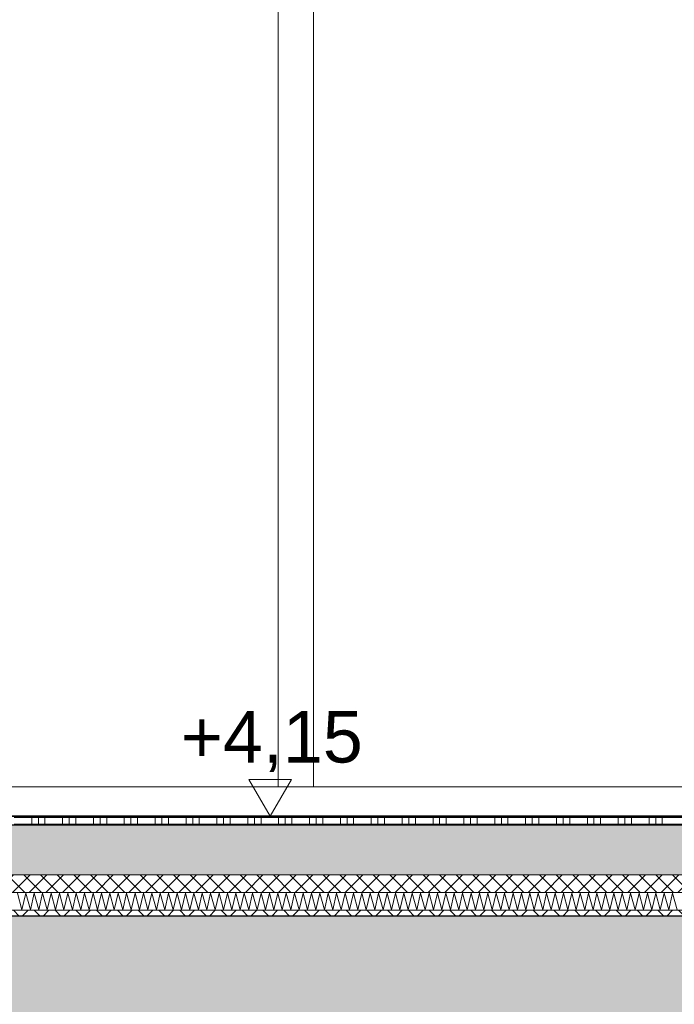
# Model space of a CAD drawing. Header units: metres. Extents: x -16 to 43.7, y -22.2 to 4.
# Tile 37 of 77: x 10.6 to 11.7, y -6.3 to -4.7. Entities that reach past the tile are written whole.
import ezdxf

# ---------------------------------------------------------------- set-up
doc = ezdxf.new("R2010")
doc.units = ezdxf.units.M
doc.header["$MEASUREMENT"] = 0
doc.layers.get('0').update_dxf_attribs({"color": 8, "lineweight": 9})
doc.layers.get('Defpoints').update_dxf_attribs({"color": 8, "lineweight": 9})
for name, color, linetype in [('Neubau_A-Decken', 8, 'Continuous'), ('Neubau_B-Bodenaufbau', 8, 'Continuous'), ('Neubau_B-Pfosten-Riegel-Fassade', 8, 'Continuous'), ('Neubau_T-Bemaßung', 8, 'Continuous')]:
    doc.layers.add(name, color=color, linetype=linetype)
doc.styles.add('ERSTELLTER_STIL_2', font='arial.ttf')
doc.dimstyles.new('ERSTELLTER_STIL__1', dxfattribs={"dimtxt": 0.0875, "dimasz": 0.059375, "dimexe": 0.18, "dimexo": 0.0625, "dimgap": 0, "dimtad": 1, "dimzin": 0, "dimdsep": 46, "dimtxsty": 'ERSTELLTER_STIL_2', "dimblk": 'ARROWHEAD_6', "dimblk1": 'ARROWHEAD_6', "dimblk2": 'ARROWHEAD_6', "dimcen": 0.09, "dimclrd": 7, "dimclre": 7, "dimclrt": 7, "dimazin": 0, "dimtfac": 1, "dimtdec": 4, "dimtmove": 0, "dimatfit": 3, "dimfxl": 1, "dimtolj": 1, "dimtzin": 0, "dimarcsym": 0})

# ---------------------------------------------------------------- blocks, each defined once
blk = doc.blocks.new('*X243', base_point=(3718.7656, 0))
at = {"layer": 'Neubau_B-Bodenaufbau', "color": 7, "linetype": 'Continuous', "lineweight": 9}
for p, q in [((4094.2513, 4.0193), (4094.259, 3.9907)), ((4094.259, 3.9907), (4094.2656, 4.0193)), ((4094.2656, 4.0193), (4094.2733, 3.9907)), ((4094.2733, 3.9907), (4094.2799, 4.0193)), ((4094.2799, 4.0193), (4094.2876, 3.9907)), ((4094.2876, 3.9907), (4094.2942, 4.0193)), ((4094.2942, 4.0193), (4094.3018, 3.9907)), ((4094.3018, 3.9907), (4094.3085, 4.0193)), ((4094.3085, 4.0193), (4094.3161, 3.9907)), ((4094.3161, 3.9907), (4094.3228, 4.0193)), ((4094.3228, 4.0193), (4094.3304, 3.9907)), ((4094.3304, 3.9907), (4094.337, 4.0193)), ((4094.337, 4.0193), (4094.3447, 3.9907)), ((4094.3447, 3.9907), (4094.3513, 4.0193)), ((4094.3513, 4.0193), (4094.359, 3.9907)), ((4094.359, 3.9907), (4094.3656, 4.0193)), ((4094.3656, 4.0193), (4094.3733, 3.9907)), ((4094.3733, 3.9907), (4094.3799, 4.0193)), ((4094.3799, 4.0193), (4094.3876, 3.9907)), ((4094.3876, 3.9907), (4094.3942, 4.0193)), ((4094.3942, 4.0193), (4094.4018, 3.9907)), ((4094.4018, 3.9907), (4094.4085, 4.0193)), ((4094.4085, 4.0193), (4094.4161, 3.9907)), ((4094.4161, 3.9907), (4094.4228, 4.0193)), ((4094.4228, 4.0193), (4094.4304, 3.9907)), ((4094.4304, 3.9907), (4094.437, 4.0193)), ((4094.437, 4.0193), (4094.4447, 3.9907)), ((4094.4447, 3.9907), (4094.4513, 4.0193)), ((4094.4513, 4.0193), (4094.459, 3.9907)), ((4094.459, 3.9907), (4094.4656, 4.0193)), ((4094.4656, 4.0193), (4094.4733, 3.9907)), ((4094.4733, 3.9907), (4094.4799, 4.0193)), ((4094.4799, 4.0193), (4094.4876, 3.9907)), ((4094.4876, 3.9907), (4094.4942, 4.0193)), ((4094.4942, 4.0193), (4094.5018, 3.9907)), ((4094.5018, 3.9907), (4094.5085, 4.0193)), ((4094.5085, 4.0193), (4094.5161, 3.9907)), ((4094.5161, 3.9907), (4094.5228, 4.0193)), ((4094.5228, 4.0193), (4094.5304, 3.9907)), ((4094.5304, 3.9907), (4094.537, 4.0193)), ((4094.537, 4.0193), (4094.5447, 3.9907)), ((4094.5447, 3.9907), (4094.5513, 4.0193)), ((4094.5513, 4.0193), (4094.559, 3.9907)), ((4094.559, 3.9907), (4094.5656, 4.0193)), ((4094.5656, 4.0193), (4094.5733, 3.9907)), ((4094.5733, 3.9907), (4094.5799, 4.0193)), ((4094.5799, 4.0193), (4094.5876, 3.9907)), ((4094.5876, 3.9907), (4094.5942, 4.0193)), ((4094.5942, 4.0193), (4094.6018, 3.9907)), ((4094.6018, 3.9907), (4094.6085, 4.0193)), ((4094.6085, 4.0193), (4094.6161, 3.9907)), ((4094.6161, 3.9907), (4094.6228, 4.0193)), ((4094.6228, 4.0193), (4094.6304, 3.9907)), ((4094.6304, 3.9907), (4094.637, 4.0193)), ((4094.637, 4.0193), (4094.6447, 3.9907)), ((4094.6447, 3.9907), (4094.6513, 4.0193)), ((4094.6513, 4.0193), (4094.659, 3.9907)), ((4094.659, 3.9907), (4094.6656, 4.0193)), ((4094.6656, 4.0193), (4094.6733, 3.9907)), ((4094.6733, 3.9907), (4094.6799, 4.0193)), ((4094.6799, 4.0193), (4094.6876, 3.9907)), ((4094.6876, 3.9907), (4094.6942, 4.0193)), ((4094.6942, 4.0193), (4094.7018, 3.9907)), ((4094.7018, 3.9907), (4094.7085, 4.0193)), ((4094.7085, 4.0193), (4094.7161, 3.9907)), ((4094.7161, 3.9907), (4094.7228, 4.0193)), ((4094.7228, 4.0193), (4094.7304, 3.9907)), ((4094.7304, 3.9907), (4094.737, 4.0193)), ((4094.737, 4.0193), (4094.7447, 3.9907)), ((4094.7447, 3.9907), (4094.7513, 4.0193)), ((4094.7513, 4.0193), (4094.759, 3.9907)), ((4094.759, 3.9907), (4094.7656, 4.0193)), ((4094.7656, 4.0193), (4094.7733, 3.9907)), ((4094.7733, 3.9907), (4094.7799, 4.0193)), ((4094.7799, 4.0193), (4094.7876, 3.9907)), ((4094.7876, 3.9907), (4094.7942, 4.0193)), ((4094.7942, 4.0193), (4094.8018, 3.9907)), ((4094.8018, 3.9907), (4094.8085, 4.0193)), ((4094.8085, 4.0193), (4094.8161, 3.9907)), ((4094.8161, 3.9907), (4094.8228, 4.0193)), ((4094.8228, 4.0193), (4094.8304, 3.9907)), ((4094.8304, 3.9907), (4094.837, 4.0193)), ((4094.837, 4.0193), (4094.8447, 3.9907)), ((4094.8447, 3.9907), (4094.8513, 4.0193)), ((4094.8513, 4.0193), (4094.859, 3.9907)), ((4094.859, 3.9907), (4094.8656, 4.0193)), ((4094.8656, 4.0193), (4094.8733, 3.9907)), ((4094.8733, 3.9907), (4094.8799, 4.0193)), ((4094.8799, 4.0193), (4094.8876, 3.9907)), ((4094.8876, 3.9907), (4094.8942, 4.0193)), ((4094.8942, 4.0193), (4094.9018, 3.9907)), ((4094.9018, 3.9907), (4094.9085, 4.0193)), ((4094.9085, 4.0193), (4094.9161, 3.9907)), ((4094.9161, 3.9907), (4094.9228, 4.0193)), ((4094.9228, 4.0193), (4094.9304, 3.9907)), ((4094.9304, 3.9907), (4094.937, 4.0193)), ((4094.937, 4.0193), (4094.9447, 3.9907)), ((4094.9447, 3.9907), (4094.9513, 4.0193)), ((4094.9513, 4.0193), (4094.959, 3.9907)), ((4094.959, 3.9907), (4094.9656, 4.0193)), ((4094.9656, 4.0193), (4094.9733, 3.9907)), ((4094.9733, 3.9907), (4094.9799, 4.0193)), ((4094.9799, 4.0193), (4094.9876, 3.9907)), ((4094.9876, 3.9907), (4094.9942, 4.0193)), ((4094.9942, 4.0193), (4095.0018, 3.9907)), ((4095.0018, 3.9907), (4095.0085, 4.0193)), ((4095.0085, 4.0193), (4095.0161, 3.9907)), ((4095.0161, 3.9907), (4095.0228, 4.0193)), ((4095.0228, 4.0193), (4095.0304, 3.9907)), ((4095.0304, 3.9907), (4095.037, 4.0193)), ((4095.037, 4.0193), (4095.0447, 3.9907)), ((4095.0447, 3.9907), (4095.0513, 4.0193)), ((4095.0513, 4.0193), (4095.059, 3.9907)), ((4095.059, 3.9907), (4095.0656, 4.0193)), ((4095.0656, 4.0193), (4095.0733, 3.9907)), ((4095.0733, 3.9907), (4095.0799, 4.0193)), ((4095.0799, 4.0193), (4095.0876, 3.9907)), ((4095.0876, 3.9907), (4095.0942, 4.0193)), ((4095.0942, 4.0193), (4095.1018, 3.9907)), ((4095.1018, 3.9907), (4095.1085, 4.0193)), ((4095.1085, 4.0193), (4095.1161, 3.9907)), ((4095.1161, 3.9907), (4095.1228, 4.0193)), ((4095.1228, 4.0193), (4095.1304, 3.9907)), ((4095.1304, 3.9907), (4095.137, 4.0193)), ((4095.137, 4.0193), (4095.1447, 3.9907)), ((4095.1447, 3.9907), (4095.1513, 4.0193)), ((4095.1513, 4.0193), (4095.159, 3.9907)), ((4095.159, 3.9907), (4095.1656, 4.0193)), ((4095.1656, 4.0193), (4095.1733, 3.9907)), ((4095.1733, 3.9907), (4095.1799, 4.0193)), ((4095.1799, 4.0193), (4095.1876, 3.9907)), ((4095.1876, 3.9907), (4095.1942, 4.0193)), ((4095.1942, 4.0193), (4095.2018, 3.9907)), ((4095.2018, 3.9907), (4095.2085, 4.0193)), ((4095.2085, 4.0193), (4095.2161, 3.9907)), ((4095.2161, 3.9907), (4095.2228, 4.0193)), ((4095.2228, 4.0193), (4095.2304, 3.9907)), ((4095.2304, 3.9907), (4095.237, 4.0193)), ((4095.237, 4.0193), (4095.2447, 3.9907)), ((4095.2447, 3.9907), (4095.2513, 4.0193)), ((4095.2513, 4.0193), (4095.259, 3.9907)), ((4095.259, 3.9907), (4095.2656, 4.0193)), ((4095.2656, 4.0193), (4095.2733, 3.9907)), ((4095.2733, 3.9907), (4095.2799, 4.0193)), ((4095.2799, 4.0193), (4095.2876, 3.9907)), ((4095.2876, 3.9907), (4095.2942, 4.0193)), ((4095.2942, 4.0193), (4095.3018, 3.9907)), ((4095.3018, 3.9907), (4095.3085, 4.0193)), ((4095.3085, 4.0193), (4095.3161, 3.9907)), ((4095.3161, 3.9907), (4095.3228, 4.0193)), ((4095.3228, 4.0193), (4095.3304, 3.9907)), ((4095.3304, 3.9907), (4095.337, 4.0193)), ((4095.337, 4.0193), (4095.3447, 3.9907)), ((4095.3447, 3.9907), (4095.3513, 4.0193)), ((4095.3513, 4.0193), (4095.359, 3.9907)), ((4095.359, 3.9907), (4095.3656, 4.0193)), ((4095.3656, 4.0193), (4095.3733, 3.9907))]:
    blk.add_line(p, q, dxfattribs=at)
blk = doc.blocks.new('*X244', base_point=(3718.7656, 0))
at = {"layer": 'Neubau_B-Bodenaufbau', "color": 7, "linetype": 'Continuous', "lineweight": 9}
for p, q in [((4094.2456, 4.1475), (4094.2981, 4.1475)), ((4094.2756, 4.15), (4094.2756, 4.1475)), ((4094.2756, 4.1475), (4094.2756, 4.135)), ((4094.2869, 4.15), (4094.2869, 4.1475)), ((4094.2869, 4.1475), (4094.2869, 4.135)), ((4094.2981, 4.15), (4094.2981, 4.1475)), ((4094.2981, 4.1475), (4094.3506, 4.1475)), ((4094.2981, 4.1475), (4094.2981, 4.135)), ((4094.3281, 4.15), (4094.3281, 4.1475)), ((4094.3281, 4.1475), (4094.3281, 4.135)), ((4094.3394, 4.15), (4094.3394, 4.1475)), ((4094.3394, 4.1475), (4094.3394, 4.135)), ((4094.3506, 4.15), (4094.3506, 4.1475)), ((4094.3506, 4.1475), (4094.4031, 4.1475)), ((4094.3506, 4.1475), (4094.3506, 4.135)), ((4094.3806, 4.15), (4094.3806, 4.1475)), ((4094.3806, 4.1475), (4094.3806, 4.135)), ((4094.3919, 4.15), (4094.3919, 4.1475)), ((4094.3919, 4.1475), (4094.3919, 4.135)), ((4094.4031, 4.15), (4094.4031, 4.1475)), ((4094.4031, 4.1475), (4094.4556, 4.1475)), ((4094.4031, 4.1475), (4094.4031, 4.135)), ((4094.4331, 4.15), (4094.4331, 4.1475)), ((4094.4331, 4.1475), (4094.4331, 4.135)), ((4094.4444, 4.15), (4094.4444, 4.1475)), ((4094.4444, 4.1475), (4094.4444, 4.135)), ((4094.4556, 4.15), (4094.4556, 4.1475)), ((4094.4556, 4.1475), (4094.5081, 4.1475)), ((4094.4556, 4.1475), (4094.4556, 4.135)), ((4094.4856, 4.15), (4094.4856, 4.1475)), ((4094.4856, 4.1475), (4094.4856, 4.135)), ((4094.4969, 4.15), (4094.4969, 4.1475)), ((4094.4969, 4.1475), (4094.4969, 4.135)), ((4094.5081, 4.15), (4094.5081, 4.1475)), ((4094.5081, 4.1475), (4094.5606, 4.1475)), ((4094.5081, 4.1475), (4094.5081, 4.135)), ((4094.5381, 4.15), (4094.5381, 4.1475)), ((4094.5381, 4.1475), (4094.5381, 4.135)), ((4094.5494, 4.15), (4094.5494, 4.1475)), ((4094.5494, 4.1475), (4094.5494, 4.135)), ((4094.5606, 4.15), (4094.5606, 4.1475)), ((4094.5606, 4.1475), (4094.6131, 4.1475)), ((4094.5606, 4.1475), (4094.5606, 4.135)), ((4094.5906, 4.15), (4094.5906, 4.1475)), ((4094.5906, 4.1475), (4094.5906, 4.135)), ((4094.6019, 4.15), (4094.6019, 4.1475)), ((4094.6019, 4.1475), (4094.6019, 4.135)), ((4094.6131, 4.15), (4094.6131, 4.1475)), ((4094.6131, 4.1475), (4094.6656, 4.1475)), ((4094.6131, 4.1475), (4094.6131, 4.135)), ((4094.6431, 4.15), (4094.6431, 4.1475)), ((4094.6431, 4.1475), (4094.6431, 4.135)), ((4094.6544, 4.15), (4094.6544, 4.1475)), ((4094.6544, 4.1475), (4094.6544, 4.135)), ((4094.6656, 4.15), (4094.6656, 4.1475)), ((4094.6656, 4.1475), (4094.7181, 4.1475)), ((4094.6656, 4.1475), (4094.6656, 4.135)), ((4094.6956, 4.15), (4094.6956, 4.1475)), ((4094.6956, 4.1475), (4094.6956, 4.135)), ((4094.7069, 4.15), (4094.7069, 4.1475)), ((4094.7069, 4.1475), (4094.7069, 4.135)), ((4094.7181, 4.15), (4094.7181, 4.1475)), ((4094.7181, 4.1475), (4094.7706, 4.1475)), ((4094.7181, 4.1475), (4094.7181, 4.135)), ((4094.7481, 4.15), (4094.7481, 4.1475)), ((4094.7481, 4.1475), (4094.7481, 4.135)), ((4094.7594, 4.15), (4094.7594, 4.1475)), ((4094.7594, 4.1475), (4094.7594, 4.135)), ((4094.7706, 4.15), (4094.7706, 4.1475)), ((4094.7706, 4.1475), (4094.8231, 4.1475)), ((4094.7706, 4.1475), (4094.7706, 4.135)), ((4094.8006, 4.15), (4094.8006, 4.1475)), ((4094.8006, 4.1475), (4094.8006, 4.135)), ((4094.8119, 4.15), (4094.8119, 4.1475)), ((4094.8119, 4.1475), (4094.8119, 4.135)), ((4094.8231, 4.15), (4094.8231, 4.1475)), ((4094.8231, 4.1475), (4094.8756, 4.1475)), ((4094.8231, 4.1475), (4094.8231, 4.135)), ((4094.8531, 4.15), (4094.8531, 4.1475)), ((4094.8531, 4.1475), (4094.8531, 4.135)), ((4094.8644, 4.15), (4094.8644, 4.1475)), ((4094.8644, 4.1475), (4094.8644, 4.135)), ((4094.8756, 4.15), (4094.8756, 4.1475)), ((4094.8756, 4.1475), (4094.9281, 4.1475)), ((4094.8756, 4.1475), (4094.8756, 4.135)), ((4094.9056, 4.15), (4094.9056, 4.1475)), ((4094.9056, 4.1475), (4094.9056, 4.135)), ((4094.9169, 4.15), (4094.9169, 4.1475)), ((4094.9169, 4.1475), (4094.9169, 4.135)), ((4094.9281, 4.15), (4094.9281, 4.1475)), ((4094.9281, 4.1475), (4094.9806, 4.1475)), ((4094.9281, 4.1475), (4094.9281, 4.135)), ((4094.9581, 4.15), (4094.9581, 4.1475)), ((4094.9581, 4.1475), (4094.9581, 4.135)), ((4094.9694, 4.15), (4094.9694, 4.1475)), ((4094.9694, 4.1475), (4094.9694, 4.135)), ((4094.9806, 4.15), (4094.9806, 4.1475)), ((4094.9806, 4.1475), (4095.0331, 4.1475)), ((4094.9806, 4.1475), (4094.9806, 4.135)), ((4095.0106, 4.15), (4095.0106, 4.1475)), ((4095.0106, 4.1475), (4095.0106, 4.135)), ((4095.0219, 4.15), (4095.0219, 4.1475)), ((4095.0219, 4.1475), (4095.0219, 4.135)), ((4095.0331, 4.15), (4095.0331, 4.1475)), ((4095.0331, 4.1475), (4095.0856, 4.1475)), ((4095.0331, 4.1475), (4095.0331, 4.135)), ((4095.0631, 4.15), (4095.0631, 4.1475)), ((4095.0631, 4.1475), (4095.0631, 4.135)), ((4095.0744, 4.15), (4095.0744, 4.1475)), ((4095.0744, 4.1475), (4095.0744, 4.135)), ((4095.0856, 4.15), (4095.0856, 4.1475)), ((4095.0856, 4.1475), (4095.1381, 4.1475)), ((4095.0856, 4.1475), (4095.0856, 4.135)), ((4095.1156, 4.15), (4095.1156, 4.1475)), ((4095.1156, 4.1475), (4095.1156, 4.135)), ((4095.1269, 4.15), (4095.1269, 4.1475)), ((4095.1269, 4.1475), (4095.1269, 4.135)), ((4095.1381, 4.15), (4095.1381, 4.1475)), ((4095.1381, 4.1475), (4095.1906, 4.1475)), ((4095.1381, 4.1475), (4095.1381, 4.135)), ((4095.1681, 4.15), (4095.1681, 4.1475)), ((4095.1681, 4.1475), (4095.1681, 4.135)), ((4095.1794, 4.15), (4095.1794, 4.1475)), ((4095.1794, 4.1475), (4095.1794, 4.135)), ((4095.1906, 4.15), (4095.1906, 4.1475)), ((4095.1906, 4.1475), (4095.2431, 4.1475)), ((4095.1906, 4.1475), (4095.1906, 4.135)), ((4095.2206, 4.15), (4095.2206, 4.1475)), ((4095.2206, 4.1475), (4095.2206, 4.135)), ((4095.2319, 4.15), (4095.2319, 4.1475)), ((4095.2319, 4.1475), (4095.2319, 4.135)), ((4095.2431, 4.15), (4095.2431, 4.1475)), ((4095.2431, 4.1475), (4095.2956, 4.1475)), ((4095.2431, 4.1475), (4095.2431, 4.135)), ((4095.2731, 4.15), (4095.2731, 4.1475)), ((4095.2731, 4.1475), (4095.2731, 4.135)), ((4095.2844, 4.15), (4095.2844, 4.1475)), ((4095.2844, 4.1475), (4095.2844, 4.135)), ((4095.2956, 4.15), (4095.2956, 4.1475)), ((4095.2956, 4.1475), (4095.3481, 4.1475)), ((4095.2956, 4.1475), (4095.2956, 4.135)), ((4095.3256, 4.15), (4095.3256, 4.1475)), ((4095.3256, 4.1475), (4095.3256, 4.135)), ((4095.3369, 4.15), (4095.3369, 4.1475)), ((4095.3369, 4.1475), (4095.3369, 4.135)), ((4095.3481, 4.15), (4095.3481, 4.1475)), ((4095.3481, 4.1475), (4095.4006, 4.1475)), ((4095.3481, 4.1475), (4095.3481, 4.135)), ((4094.2456, 4.1363), (4094.2981, 4.1363)), ((4094.2981, 4.1363), (4094.3506, 4.1363)), ((4094.3506, 4.1363), (4094.4031, 4.1363)), ((4094.4031, 4.1363), (4094.4556, 4.1363)), ((4094.4556, 4.1363), (4094.5081, 4.1363)), ((4094.5081, 4.1363), (4094.5606, 4.1363)), ((4094.5606, 4.1363), (4094.6131, 4.1363)), ((4094.6131, 4.1363), (4094.6656, 4.1363)), ((4094.6656, 4.1363), (4094.7181, 4.1363)), ((4094.7181, 4.1363), (4094.7706, 4.1363)), ((4094.7706, 4.1363), (4094.8231, 4.1363)), ((4094.8231, 4.1363), (4094.8756, 4.1363)), ((4094.8756, 4.1363), (4094.9281, 4.1363)), ((4094.9281, 4.1363), (4094.9806, 4.1363)), ((4094.9806, 4.1363), (4095.0331, 4.1363)), ((4095.0331, 4.1363), (4095.0856, 4.1363)), ((4095.0856, 4.1363), (4095.1381, 4.1363)), ((4095.1381, 4.1363), (4095.1906, 4.1363)), ((4095.1906, 4.1363), (4095.2431, 4.1363)), ((4095.2431, 4.1363), (4095.2956, 4.1363)), ((4095.2956, 4.1363), (4095.3481, 4.1363)), ((4095.3481, 4.1363), (4095.4006, 4.1363))]:
    blk.add_line(p, q, dxfattribs=at)
blk = doc.blocks.new('ARROWHEAD_6')
at = {"color": 0, "linetype": 'Continuous', "lineweight": 0}
for p, q in [((-0.5, -0.5), (0.5, 0.5)), ((0, 0), (-1, 0))]:
    blk.add_line(p, q, dxfattribs=at)
blk = doc.blocks.new('*D282')
at = {"layer": 'Defpoints', "color": 0, "linetype": 'Continuous', "transparency": 16777216}
for p in [(4.1043, -6.195), (23.555, -6.195), (11.715, -6.495)]:
    blk.add_point(p, dxfattribs=at)
at = {"layer": 'Neubau_T-Bemaßung', "linetype": 'Continuous', "lineweight": -2, "transparency": 16777216}
for p, q in [((4.1043, -6.1356), (4.1043, -6.0763)), ((23.4925, -6.195), (3.9243, -6.195)), ((4.1043, -6.195), (4.1043, -6.2317)), ((4.1043, -6.495), (4.1043, -6.4586)), ((11.6525, -6.495), (3.9243, -6.495)), ((4.1043, -6.5544), (4.1043, -6.6138))]:
    blk.add_line(p, q, dxfattribs=at)
at = {"layer": 'Neubau_T-Bemaßung', "linetype": 'Continuous', "lineweight": -2, "transparency": 16777216, "xscale": 0.059375, "yscale": 0.059375, "zscale": 0.059375}
for p, rotation in [((4.1043, -6.195), 270), ((4.1043, -6.495), 90)]:
    blk.add_blockref('ARROWHEAD_6', p, dxfattribs=dict(at, rotation=rotation))
at = {"layer": 'Neubau_T-Bemaßung', "linetype": 'Continuous', "lineweight": 9, "transparency": 16777216, "insert": (4.1043, -6.3451), "char_height": 0.0875, "attachment_point": 5, "rotation": 90, "style": 'ERSTELLTER_STIL_2'}
blk.add_mtext('\\A1;0.30', dxfattribs=at)
blk = doc.blocks.new('*D283')
at = {"layer": 'Defpoints', "color": 0, "linetype": 'Continuous', "transparency": 16777216}
for p in [(3.9908, -6.195), (23.555, -6.195), (23.555, -6.195)]:
    blk.add_point(p, dxfattribs=at)
at = {"layer": 'Neubau_T-Bemaßung', "linetype": 'Continuous', "lineweight": -2, "transparency": 16777216}
for p, q in [((3.9908, -6.1356), (3.9908, -6.0763)), ((23.4925, -6.195), (3.8108, -6.195)), ((23.4925, -6.195), (3.8108, -6.195)), ((3.9908, -6.2544), (3.9908, -6.3138))]:
    blk.add_line(p, q, dxfattribs=at)
at = {"layer": 'Neubau_T-Bemaßung', "linetype": 'Continuous', "lineweight": -2, "transparency": 16777216, "xscale": 0.059375, "yscale": 0.059375, "zscale": 0.059375}
for rotation in [270, 90]:
    blk.add_blockref('ARROWHEAD_6', (3.9908, -6.195), dxfattribs=dict(at, rotation=rotation))
at = {"layer": 'Neubau_T-Bemaßung', "linetype": 'Continuous', "lineweight": 9, "transparency": 16777216, "insert": (4.1043, -6.0763), "char_height": 0.0875, "attachment_point": 5, "rotation": 90, "style": 'ERSTELLTER_STIL_2'}
blk.add_mtext('\\A1;0.00', dxfattribs=at)
blk = doc.blocks.new('*D284')
at = {"layer": 'Defpoints', "color": 0, "linetype": 'Continuous', "transparency": 16777216}
for p in [(4.1043, -2.695), (11.715, -2.695), (23.555, -6.195)]:
    blk.add_point(p, dxfattribs=at)
at = {"layer": 'Neubau_T-Bemaßung', "linetype": 'Continuous', "lineweight": -2, "transparency": 16777216}
for p, q in [((11.6525, -2.695), (3.9243, -2.695)), ((4.1043, -2.7544), (4.1043, -4.335)), ((4.1043, -6.1356), (4.1043, -4.562)), ((23.4925, -6.195), (3.9243, -6.195))]:
    blk.add_line(p, q, dxfattribs=at)
at = {"layer": 'Neubau_T-Bemaßung', "linetype": 'Continuous', "lineweight": -2, "transparency": 16777216, "xscale": 0.059375, "yscale": 0.059375, "zscale": 0.059375}
for p, rotation in [((4.1043, -2.695), 90), ((4.1043, -6.195), 270)]:
    blk.add_blockref('ARROWHEAD_6', p, dxfattribs=dict(at, rotation=rotation))
at = {"layer": 'Neubau_T-Bemaßung', "linetype": 'Continuous', "lineweight": 9, "transparency": 16777216, "insert": (4.1043, -4.4485), "char_height": 0.0875, "attachment_point": 5, "rotation": 90, "style": 'ERSTELLTER_STIL_2'}
blk.add_mtext('\\A1;3.50', dxfattribs=at)
blk = doc.blocks.new('*D296')
at = {"layer": 'Defpoints', "color": 0, "linetype": 'Continuous', "transparency": 16777216}
for p in [(3.7543, -6.195), (23.555, -6.195), (11.715, -6.495)]:
    blk.add_point(p, dxfattribs=at)
at = {"layer": 'Neubau_T-Bemaßung', "linetype": 'Continuous', "lineweight": -2, "transparency": 16777216}
for p, q in [((3.7543, -6.1356), (3.7543, -6.0763)), ((23.4925, -6.195), (3.5743, -6.195)), ((3.7543, -6.195), (3.7543, -6.2317)), ((3.7543, -6.495), (3.7543, -6.4586)), ((11.6525, -6.495), (3.5743, -6.495)), ((3.7543, -6.5544), (3.7543, -6.6138))]:
    blk.add_line(p, q, dxfattribs=at)
at = {"layer": 'Neubau_T-Bemaßung', "linetype": 'Continuous', "lineweight": -2, "transparency": 16777216, "xscale": 0.059375, "yscale": 0.059375, "zscale": 0.059375}
for p, rotation in [((3.7543, -6.195), 270), ((3.7543, -6.495), 90)]:
    blk.add_blockref('ARROWHEAD_6', p, dxfattribs=dict(at, rotation=rotation))
at = {"layer": 'Neubau_T-Bemaßung', "linetype": 'Continuous', "lineweight": 9, "transparency": 16777216, "insert": (3.7543, -6.3451), "char_height": 0.0875, "attachment_point": 5, "rotation": 90, "style": 'ERSTELLTER_STIL_2'}
blk.add_mtext('\\A1;0.30', dxfattribs=at)
blk = doc.blocks.new('*D297')
at = {"layer": 'Defpoints', "color": 0, "linetype": 'Continuous', "transparency": 16777216}
for p in [(3.6408, -6.195), (23.555, -6.195), (23.555, -6.195)]:
    blk.add_point(p, dxfattribs=at)
at = {"layer": 'Neubau_T-Bemaßung', "linetype": 'Continuous', "lineweight": -2, "transparency": 16777216}
for p, q in [((3.6408, -6.1356), (3.6408, -6.0763)), ((23.4925, -6.195), (3.4608, -6.195)), ((23.4925, -6.195), (3.4608, -6.195)), ((3.6408, -6.2544), (3.6408, -6.3138))]:
    blk.add_line(p, q, dxfattribs=at)
at = {"layer": 'Neubau_T-Bemaßung', "linetype": 'Continuous', "lineweight": -2, "transparency": 16777216, "xscale": 0.059375, "yscale": 0.059375, "zscale": 0.059375}
for rotation in [270, 90]:
    blk.add_blockref('ARROWHEAD_6', (3.6408, -6.195), dxfattribs=dict(at, rotation=rotation))
at = {"layer": 'Neubau_T-Bemaßung', "linetype": 'Continuous', "lineweight": 9, "transparency": 16777216, "insert": (3.7543, -6.0763), "char_height": 0.0875, "attachment_point": 5, "rotation": 90, "style": 'ERSTELLTER_STIL_2'}
blk.add_mtext('\\A1;0.00', dxfattribs=at)
blk = doc.blocks.new('*D298')
at = {"layer": 'Defpoints', "color": 0, "linetype": 'Continuous', "transparency": 16777216}
for p in [(-9.662, -6.025), (3.6406, -6.025), (23.555, -6.195)]:
    blk.add_point(p, dxfattribs=at)
at = {"layer": 'Neubau_T-Bemaßung', "linetype": 'Continuous', "lineweight": -2, "transparency": 16777216}
for p, q in [((3.6406, -6.025), (3.6406, -5.9272)), ((-9.5995, -6.025), (3.8206, -6.025)), ((3.6406, -6.1356), (3.6406, -6.0844)), ((23.4925, -6.195), (3.4606, -6.195))]:
    blk.add_line(p, q, dxfattribs=at)
at = {"layer": 'Neubau_T-Bemaßung', "linetype": 'Continuous', "lineweight": -2, "transparency": 16777216, "xscale": 0.059375, "yscale": 0.059375, "zscale": 0.059375}
for p, rotation in [((3.6406, -6.025), 90), ((3.6406, -6.195), 270)]:
    blk.add_blockref('ARROWHEAD_6', p, dxfattribs=dict(at, rotation=rotation))
at = {"layer": 'Neubau_T-Bemaßung', "linetype": 'Continuous', "lineweight": 9, "transparency": 16777216, "insert": (3.7543, -5.9272), "char_height": 0.0875, "attachment_point": 5, "rotation": 90, "style": 'ERSTELLTER_STIL_2'}
blk.add_mtext('\\A1;0.17', dxfattribs=at)
blk = doc.blocks.new('*D299')
at = {"layer": 'Defpoints', "color": 0, "linetype": 'Continuous', "transparency": 16777216}
for p in [(3.7543, -3.025), (11.715, -3.025), (-9.662, -6.025)]:
    blk.add_point(p, dxfattribs=at)
at = {"layer": 'Neubau_T-Bemaßung', "linetype": 'Continuous', "lineweight": -2, "transparency": 16777216}
for p, q in [((11.6525, -3.025), (3.5743, -3.025)), ((3.7543, -3.0844), (3.7543, -4.415)), ((3.7543, -5.9656), (3.7543, -4.642)), ((-9.5995, -6.025), (3.9343, -6.025))]:
    blk.add_line(p, q, dxfattribs=at)
at = {"layer": 'Neubau_T-Bemaßung', "linetype": 'Continuous', "lineweight": -2, "transparency": 16777216, "xscale": 0.059375, "yscale": 0.059375, "zscale": 0.059375}
for p, rotation in [((3.7543, -3.025), 90), ((3.7543, -6.025), 270)]:
    blk.add_blockref('ARROWHEAD_6', p, dxfattribs=dict(at, rotation=rotation))
at = {"layer": 'Neubau_T-Bemaßung', "linetype": 'Continuous', "lineweight": 9, "transparency": 16777216, "insert": (3.7543, -4.5285), "char_height": 0.0875, "attachment_point": 5, "rotation": 90, "style": 'ERSTELLTER_STIL_2'}
blk.add_mtext('\\A1;3.00', dxfattribs=at)
blk = doc.blocks.new('*D319')
at = {"layer": 'Defpoints', "color": 0, "linetype": 'Continuous', "transparency": 16777216}
for p in [(-9.662, -6.025), (19.2942, -6.025), (23.555, -6.195)]:
    blk.add_point(p, dxfattribs=at)
at = {"layer": 'Neubau_T-Bemaßung', "linetype": 'Continuous', "lineweight": -2, "transparency": 16777216}
for p, q in [((19.2942, -6.025), (19.2942, -5.9272)), ((-9.5995, -6.025), (19.4742, -6.025)), ((19.2942, -6.1356), (19.2942, -6.0844)), ((23.4925, -6.195), (19.1142, -6.195))]:
    blk.add_line(p, q, dxfattribs=at)
at = {"layer": 'Neubau_T-Bemaßung', "linetype": 'Continuous', "lineweight": -2, "transparency": 16777216, "xscale": 0.059375, "yscale": 0.059375, "zscale": 0.059375}
for p, rotation in [((19.2942, -6.025), 90), ((19.2942, -6.195), 270)]:
    blk.add_blockref('ARROWHEAD_6', p, dxfattribs=dict(at, rotation=rotation))
at = {"layer": 'Neubau_T-Bemaßung', "linetype": 'Continuous', "lineweight": 9, "transparency": 16777216, "insert": (19.4079, -5.9272), "char_height": 0.0875, "attachment_point": 5, "rotation": 90, "style": 'ERSTELLTER_STIL_2'}
blk.add_mtext('\\A1;0.17', dxfattribs=at)
blk = doc.blocks.new('*D320')
at = {"layer": 'Defpoints', "color": 0, "linetype": 'Continuous', "transparency": 16777216}
for p in [(11.715, -3.025), (19.4079, -3.025), (-9.662, -6.025)]:
    blk.add_point(p, dxfattribs=at)
at = {"layer": 'Neubau_T-Bemaßung', "linetype": 'Continuous', "lineweight": -2, "transparency": 16777216}
for p, q in [((11.7775, -3.025), (19.5879, -3.025)), ((19.4079, -3.0844), (19.4079, -4.415)), ((19.4079, -5.9656), (19.4079, -4.642)), ((-9.5995, -6.025), (19.5879, -6.025))]:
    blk.add_line(p, q, dxfattribs=at)
at = {"layer": 'Neubau_T-Bemaßung', "linetype": 'Continuous', "lineweight": -2, "transparency": 16777216, "xscale": 0.059375, "yscale": 0.059375, "zscale": 0.059375}
for p, rotation in [((19.4079, -3.025), 90), ((19.4079, -6.025), 270)]:
    blk.add_blockref('ARROWHEAD_6', p, dxfattribs=dict(at, rotation=rotation))
at = {"layer": 'Neubau_T-Bemaßung', "linetype": 'Continuous', "lineweight": 9, "transparency": 16777216, "insert": (19.4079, -4.5285), "char_height": 0.0875, "attachment_point": 5, "rotation": 90, "style": 'ERSTELLTER_STIL_2'}
blk.add_mtext('\\A1;3.00', dxfattribs=at)

msp = doc.modelspace()

# ---------------------------------------------------------------- hatches: boundary and pattern name
at = {"layer": 'Neubau_A-Decken', "linetype": 'Continuous', "lineweight": 0}
h = msp.add_hatch(dxfattribs=at)
h.set_pattern_fill('BETON__STAHLBETON_0001', color=256, style=0, pattern_type=2)
h.set_pattern_definition([(45, (-364.88789, -10.175), (-0.084852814, 0.084852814), []), (45, (-364.93032, -10.13257), (-0.084852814, 0.084852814), [0.09, -0.03])])
h.paths.add_polyline_path([(-0.125, -6.195), (-0.125, -6.495), (23.555, -6.495), (23.555, -6.195), (7.325, -6.195), (7.325, -6.205), (-0.07, -6.205), (-0.07, -6.195)])
at = {"layer": 'Neubau_B-Bodenaufbau', "linetype": 'Continuous', "lineweight": 0}
h = msp.add_hatch(dxfattribs=at)
h.set_pattern_fill('BETON__UNBEWEHRT_0001', color=256, style=0, pattern_type=2)
h.set_pattern_definition([(45, (-364.88789, -10.175), (-0.035355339, 0.035355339), [0.0375, -0.0125]), (45, (-364.88789, -10.139645), (-0.035355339, 0.035355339), [0.0375, -0.0125])])
h.paths.add_polyline_path([(7.325, -6.04), (7.325, -6.125), (16.105, -6.125), (16.105, -6.04)])
h = msp.add_hatch(dxfattribs=at)
h.set_pattern_fill('DÄMMUNG__HART_2_0001', color=256, style=0, pattern_type=2)
h.set_pattern_definition([(45, (-364.88789, -10.175), (-0.0141421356, 0.0141421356), []), (135, (-364.88789, -10.175), (0.0141421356, 0.0141421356), [])])
h.paths.add_polyline_path([(7.325, -6.125), (7.325, -6.155), (16.105, -6.155), (16.105, -6.125)])
h = msp.add_hatch(dxfattribs=at)
h.set_pattern_fill('GUßASPHALT_0001', color=256, style=0, pattern_type=2)
h.set_pattern_definition([(45, (-364.88789, -10.175), (-0.0176776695, 0.0176776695), []), (135, (-364.88789, -10.175), (0.0176776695, 0.0176776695), [])])
h.paths.add_polyline_path([(7.325, -6.195), (16.105, -6.195), (16.105, -6.185), (7.325, -6.185)])

# ---------------------------------------------------------------- linework, layer by layer
at = {"layer": 'Neubau_A-Decken', "linetype": 'Continuous', "lineweight": 25, "flags": 128}
msp.add_lwpolyline([(23.555, -6.195), (23.525, -6.195), (23.5125, -6.195), (23.5, -6.195), (16.105, -6.195), (7.325, -6.195), (-0.07, -6.195), (-0.0825, -6.195), (-0.095, -6.195), (-0.125, -6.195)], dxfattribs=at)
at = {"layer": 'Neubau_B-Bodenaufbau', "linetype": 'Continuous', "lineweight": 25}
msp.add_line((16.105, -6.04), (7.325, -6.04), dxfattribs=at)
at = {"layer": 'Neubau_B-Bodenaufbau', "linetype": 'Continuous', "lineweight": 15}
for p, q in [((16.105, -6.125), (7.325, -6.125)), ((16.105, -6.155), (7.325, -6.155)), ((16.105, -6.185), (7.325, -6.185))]:
    msp.add_line(p, q, dxfattribs=at)
at = {"layer": 'Neubau_B-Bodenaufbau', "linetype": 'Continuous', "lineweight": 25, "flags": 128}
msp.add_lwpolyline([(16.105, -6.025), (16.0801, -6.025), (16.08, -6.025), (7.35, -6.025), (7.3499, -6.025), (7.325, -6.025)], dxfattribs=at)
at = {"layer": 'Neubau_B-Pfosten-Riegel-Fassade', "linetype": 'Continuous', "lineweight": 15}
for p, q in [((11.0415, -5.975), (11.0415, -3.135)), ((11.1015, -5.975), (11.1015, -3.135)), ((11.0415, -5.975), (9.5094, -5.975)), ((11.0415, -5.975), (11.0715, -5.975)), ((11.1015, -5.975), (11.0715, -5.975)), ((12.3285, -5.975), (11.1015, -5.975))]:
    msp.add_line(p, q, dxfattribs=at)
at = {"layer": 'Neubau_T-Bemaßung', "linetype": 'Continuous', "lineweight": 9}
for p, q in [((11.0277, -6.025), (10.9915, -5.9625)), ((10.9915, -5.9625), (11.064, -5.9625)), ((11.064, -5.9625), (11.0277, -6.025)), ((11.0277, -6.025), (10.9809, -6.025)), ((11.0277, -6.025), (11.0746, -6.025))]:
    msp.add_line(p, q, dxfattribs=at)

# ---------------------------------------------------------------- block references
at = {"layer": 'Neubau_B-Bodenaufbau', "lineweight": 0}
for name in ['*X244', '*X243']:
    msp.add_blockref(name, (-364.8879, -10.175), dxfattribs=at)

# ---------------------------------------------------------------- texts
at = {"layer": 'Neubau_T-Bemaßung', "lineweight": 9, "insert": (10.8759, -5.95), "char_height": 0.0875, "attachment_point": 7, "style": 'ERSTELLTER_STIL_2'}
msp.add_mtext('\\A1;+4,15', dxfattribs=at)

# ---------------------------------------------------------------- dimensions: what is measured, and where the dimension line sits
at = {"layer": 'Neubau_T-Bemaßung', "linetype": 'Continuous', "lineweight": 9}
for base, p1, p2, picture, middle in [((4.1043, -2.695), (23.555, -6.195), (11.715, -2.695), '*D284', (4.1043, -4.4485)), ((3.7543, -3.025), (-9.662, -6.025), (11.715, -3.025), '*D299', (3.7543, -4.5285)), ((19.4079, -3.025), (-9.662, -6.025), (11.715, -3.025), '*D320', (19.4079, -4.5285)), ((3.6406, -6.025), (23.555, -6.195), (-9.662, -6.025), '*D298', (3.7543, -5.9272)), ((19.2942, -6.025), (23.555, -6.195), (-9.662, -6.025), '*D319', (19.4079, -5.9272)), ((3.6407921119, -6.195), (23.554999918, -6.195), (23.554999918, -6.195), '*D297', (3.7542854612, -6.07625)), ((3.9907921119, -6.195), (23.554999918, -6.195), (23.554999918, -6.195), '*D283', (4.1042854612, -6.07625)), ((3.7543, -6.195), (11.715, -6.495), (23.555, -6.195), '*D296', (3.7543, -6.3451)), ((4.1043, -6.195), (11.715, -6.495), (23.555, -6.195), '*D282', (4.1043, -6.3451))]:
    dim = msp.add_linear_dim(base=base, p1=p1, p2=p2, angle=90, dimstyle='ERSTELLTER_STIL__1', override={"dimclrd": 256, "dimclre": 256, "dimclrt": 256}, dxfattribs=at)
    dim.commit()
    dim.dimension.update_dxf_attribs({"geometry": picture, "text_midpoint": middle, "dimtype": 160, "text_rotation": 90})

doc.saveas('drawing.dxf')
